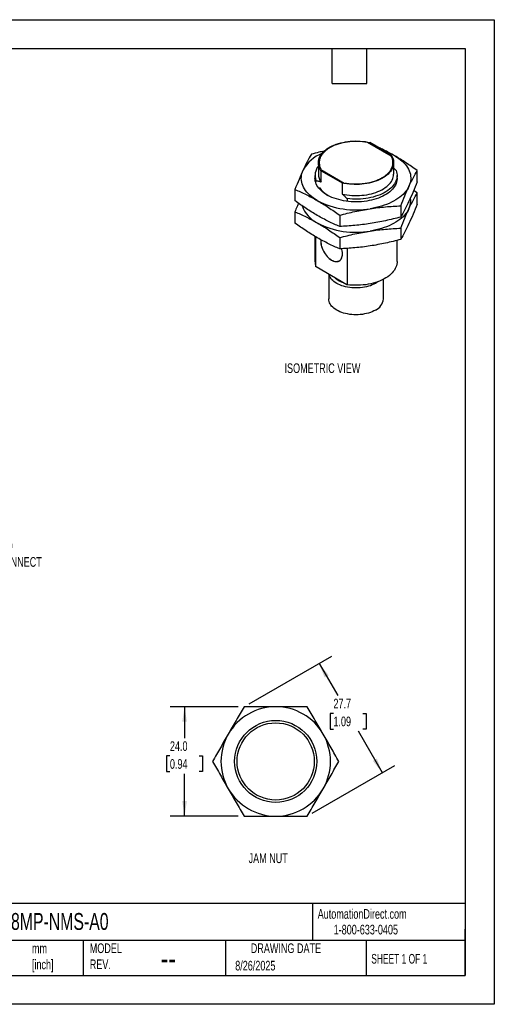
# Model space of a CAD drawing. Header units: millimetres. Extents: x 0 to 279, y 0 to 216.
# Tile 2 of 2: x 175 to 279, y 0 to 216. Entities that reach past the tile are written whole.
import ezdxf

# ---------------------------------------------------------------- set-up
doc = ezdxf.new("R2010")
doc.units = ezdxf.units.MM
doc.layers.add('DIMENSIONS', color=140, linetype='Continuous', lineweight=25)
doc.layers.add('TEXT', color=140, linetype='Continuous', lineweight=25)
doc.styles.add('SLDTEXTSTYLE0', font='TXT', dxfattribs={"width": 0.65})
doc.styles.add('SLDTEXTSTYLE1', font='TXT', dxfattribs={"width": 0.7})
doc.dimstyles.new('SLDDIMSTYLE1', dxfattribs={"dimtxt": 2.158008, "dimasz": 3.302, "dimexe": 0, "dimexo": 0.0625, "dimgap": 0.539502, "dimtad": 0, "dimtih": 1, "dimtoh": 1, "dimdec": 1, "dimrnd": 1e-09, "dimzin": 4, "dimdsep": 46, "dimtxsty": 'SLDTEXTSTYLE1', "dimsah": 1, "dimcen": 0.09, "dimadec": 0, "dimazin": 1, "dimtfac": 1, "dimtdec": 1, "dimtofl": 0, "dimtmove": 0, "dimatfit": 3, "dimfxl": 0, "dimfrac": 2, "dimtolj": 1, "dimtzin": 12, "dimarcsym": 0})
doc.dimstyles.new('SLDDIMSTYLE5', dxfattribs={"dimtxt": 2.158008, "dimasz": 3.302, "dimexe": 0, "dimexo": 0.0625, "dimgap": 0.539502, "dimtad": 0, "dimtih": 1, "dimtoh": 1, "dimdec": 1, "dimrnd": 1e-09, "dimzin": 12, "dimdsep": 46, "dimtxsty": 'SLDTEXTSTYLE1', "dimsah": 1, "dimcen": 0.09, "dimadec": 0, "dimazin": 3, "dimtfac": 1, "dimtdec": 1, "dimtofl": 0, "dimtmove": 0, "dimatfit": 3, "dimfxl": 0, "dimfrac": 2, "dimtolj": 1, "dimtzin": 12, "dimarcsym": 0})

# ---------------------------------------------------------------- blocks, each defined once
blk = doc.blocks.new('_D_11')
at = {"layer": 'DIMENSIONS'}
for p, q in [((223.29, 65.26), (208.33, 65.26)), ((211.51, 65.26), (211.51, 58.37)), ((208.3, 54.46), (207.58, 54.46)), ((207.58, 54.46), (207.58, 51.03)), ((214.71, 54.46), (215.44, 54.46)), ((215.44, 54.46), (215.44, 51.03)), ((207.58, 51.03), (208.3, 51.03)), ((211.51, 41.26), (211.51, 50.55)), ((215.44, 51.03), (214.71, 51.03)), ((223.29, 41.26), (208.33, 41.26))]:
    blk.add_line(p, q, dxfattribs=at)
for points in [[(211.51, 65.26), (211, 61.96), (212.02, 61.96)], [(211.51, 41.26), (212.02, 44.56), (211, 44.56)]]:
    blk.add_solid(points, dxfattribs=at)
at = {"layer": 'DIMENSIONS', "char_height": 2.117, "attachment_point": 1, "style": 'SLDTEXTSTYLE1'}
for s, insert in [('24.0', (208.3, 57.67)), ('0.94', (208.3, 53.76))]:
    blk.add_mtext(s, dxfattribs=dict(at, insert=insert))
blk = doc.blocks.new('_D_12')
at = {"layer": 'DIMENSIONS'}
for p, q in [((225.66, 65.9), (243.76, 76.35)), ((241.01, 74.76), (245.09, 67.71)), ((244.14, 63.79), (243.42, 63.79)), ((243.42, 63.79), (243.42, 60.36)), ((250.55, 63.79), (251.28, 63.79)), ((251.28, 63.79), (251.28, 60.36)), ((243.42, 60.36), (244.14, 60.36)), ((254.87, 50.76), (249.61, 59.88)), ((251.28, 60.36), (250.55, 60.36)), ((239.51, 41.9), (257.62, 52.35))]:
    blk.add_line(p, q, dxfattribs=at)
for points in [[(241.01, 74.76), (242.22, 71.65), (243.1, 72.16)], [(254.87, 50.76), (253.66, 53.88), (252.78, 53.37)]]:
    blk.add_solid(points, dxfattribs=at)
at = {"layer": 'DIMENSIONS', "char_height": 2.117, "attachment_point": 1, "style": 'SLDTEXTSTYLE1'}
for s, insert in [('27.7', (244.14, 67)), ('1.09', (244.14, 63.09))]:
    blk.add_mtext(s, dxfattribs=dict(at, insert=insert))

msp = doc.modelspace()

# ---------------------------------------------------------------- linework, layer by layer
at = {"color": 7, "linetype": 'Continuous'}
for p, q in [((0, 215.9), (279.4, 215.9)), ((279.4, 215.9), (279.4, 0)), ((279.4, 0), (0, 0))]:
    msp.add_line(p, q, dxfattribs=at)
for p, q in [((256.79, 185.97), (251.58, 188.98)), ((256.76, 186.3), (252.14, 188.97)), ((240.85, 184.54), (240.85, 182.09)), ((257.35, 182.09), (257.35, 184.54)), ((240.1, 181.74), (240.1, 181.15)), ((241.36, 183.05), (246.51, 180.08)), ((241.43, 182.79), (246.05, 180.12)), ((241.43, 180.34), (241.43, 182.79)), ((257.89, 182.85), (257.35, 183.33)), ((258.1, 181.15), (258.1, 181.74)), ((262.48, 180.36), (262.48, 182.81)), ((240.3, 180.04), (240.3, 180.63)), ((246.05, 180.12), (246.05, 177.67)), ((235.71, 178.67), (235.71, 176.22)), ((262.48, 177.91), (261.72, 178.46)), ((262.48, 175.46), (262.48, 177.91)), ((247.18, 176.67), (247.18, 176.07)), ((258.89, 175.09), (258.89, 172.63)), ((235.71, 173.77), (235.71, 171.32)), ((245.51, 173.01), (245.51, 170.56)), ((258.89, 170.19), (258.89, 167.73)), ((240.1, 168.39), (240.1, 162.85)), ((240.3, 161.74), (240.3, 168.27)), ((245.51, 168.12), (245.51, 165.66)), ((258.1, 162.85), (258.1, 167.53)), ((247.18, 165.75), (247.18, 157.78)), ((245.42, 163.03), (245.6, 163.14)), ((247.11, 157.79), (240.37, 161.68)), ((243.1, 160.11), (243.1, 154.66)), ((253.34, 158.09), (253.22, 158.23)), ((255.1, 154.66), (255.1, 158.98))]:
    msp.add_line(p, q)
at = {"flags": 128}
for points in [[(241.43, 182.79), (241.24, 183.08), (241.09, 183.39), (240.98, 183.7), (240.9, 184.01), (240.85, 184.33), (240.85, 184.64), (240.88, 184.96), (240.94, 185.27), (241.05, 185.59), (241.18, 185.89), (241.36, 186.19), (241.56, 186.49), (241.8, 186.77), (242.07, 187.04), (242.38, 187.31), (242.71, 187.56), (243.07, 187.8), (243.46, 188.02), (243.87, 188.23), (244.31, 188.42), (244.76, 188.6), (245.24, 188.76), (245.73, 188.89), (246.24, 189.01), (246.76, 189.11), (247.29, 189.19), (247.83, 189.25), (248.38, 189.29), (248.92, 189.31), (249.47, 189.3), (250.02, 189.28), (250.56, 189.23), (251.1, 189.16), (251.62, 189.08), (252.14, 188.97)], [(256.76, 186.3), (256.95, 186), (257.1, 185.7), (257.21, 185.39), (257.29, 185.08), (257.34, 184.76), (257.34, 184.45), (257.31, 184.13), (257.25, 183.81), (257.15, 183.5), (257.01, 183.2), (256.84, 182.9), (256.63, 182.6), (256.39, 182.32), (256.12, 182.04), (255.81, 181.78), (255.48, 181.53), (255.12, 181.29), (254.73, 181.07), (254.32, 180.86), (253.88, 180.67), (253.43, 180.49), (252.95, 180.33), (252.46, 180.2), (251.95, 180.08), (251.43, 179.98), (250.9, 179.9), (250.36, 179.84), (249.82, 179.8), (249.27, 179.78), (248.72, 179.79), (248.17, 179.81), (247.63, 179.86), (247.09, 179.92), (246.57, 180.01), (246.05, 180.12)], [(257.58, 186.05), (258.04, 185.77), (258.46, 185.48), (258.86, 185.17), (259.23, 184.86), (259.57, 184.53), (259.88, 184.19), (260.15, 183.84), (260.39, 183.49), (260.6, 183.12), (260.77, 182.76), (260.9, 182.38), (261, 182), (261.07, 181.62), (261.09, 181.24), (261.09, 180.86), (261.04, 180.48), (260.96, 180.1), (260.84, 179.73), (260.69, 179.35)], [(240.61, 176.25), (240.16, 176.53), (239.73, 176.82), (239.33, 177.12), (238.96, 177.44), (238.62, 177.77), (238.32, 178.11), (238.04, 178.45), (237.8, 178.81), (237.59, 179.17), (237.42, 179.54), (237.29, 179.91), (237.19, 180.29), (237.12, 180.67), (237.1, 181.05), (237.11, 181.43), (237.15, 181.81), (237.23, 182.19), (237.35, 182.57), (237.5, 182.94)], [(246.05, 177.67), (246.57, 177.56), (247.09, 177.47), (247.63, 177.41), (248.17, 177.36), (248.72, 177.34), (249.27, 177.33), (249.82, 177.35), (250.36, 177.39), (250.9, 177.45), (251.43, 177.53), (251.95, 177.63), (252.46, 177.75), (252.95, 177.88), (253.43, 178.04), (253.88, 178.22), (254.32, 178.41), (254.73, 178.62), (255.12, 178.84), (255.48, 179.08), (255.81, 179.33), (256.12, 179.59), (256.39, 179.87), (256.63, 180.15), (256.84, 180.45), (257.01, 180.75), (257.15, 181.05), (257.25, 181.37), (257.31, 181.68), (257.34, 182), (257.35, 182.09)], [(257.89, 182.85), (257.99, 182.52), (258.06, 182.19), (258.09, 181.85), (258.09, 181.52), (258.04, 181.18), (257.96, 180.85), (257.84, 180.52), (257.69, 180.2), (257.5, 179.88), (257.27, 179.57), (257.02, 179.27), (256.72, 178.98), (256.4, 178.71), (256.05, 178.44), (255.66, 178.19), (255.25, 177.95), (254.81, 177.73), (254.35, 177.52), (253.87, 177.34), (253.37, 177.17), (252.85, 177.02), (252.32, 176.89), (251.77, 176.78), (251.21, 176.69), (250.64, 176.62), (250.06, 176.58), (249.48, 176.55), (248.9, 176.55), (248.32, 176.56), (247.75, 176.6), (247.18, 176.67)], [(258.1, 181.15), (258.09, 180.94), (258.05, 180.61), (257.97, 180.29), (257.86, 179.96), (257.71, 179.64), (257.53, 179.33), (257.31, 179.03), (257.06, 178.73), (256.78, 178.44), (256.47, 178.17), (256.13, 177.9), (255.76, 177.65), (255.36, 177.42), (254.94, 177.19), (254.49, 176.99), (254.02, 176.8), (253.53, 176.63), (253.03, 176.47), (252.51, 176.34), (251.97, 176.22), (251.43, 176.13), (250.87, 176.05), (250.31, 176), (249.74, 175.97), (249.17, 175.95), (248.6, 175.96), (248.03, 175.99), (247.46, 176.04), (246.9, 176.11), (246.36, 176.2), (245.82, 176.31), (245.29, 176.44), (244.78, 176.59), (244.29, 176.75), (243.82, 176.94), (243.37, 177.14), (242.94, 177.36), (242.53, 177.59), (242.16, 177.84), (241.81, 178.1), (241.49, 178.37), (241.2, 178.66), (240.94, 178.95), (240.71, 179.25), (240.52, 179.57), (240.37, 179.88), (240.25, 180.2), (240.16, 180.53), (240.11, 180.86), (240.1, 181.15)], [(260.69, 179.35), (260.5, 178.99), (260.27, 178.63), (260.02, 178.28), (259.73, 177.93), (259.4, 177.6), (259.05, 177.28), (258.67, 176.97), (258.25, 176.67), (257.81, 176.39), (257.34, 176.12), (256.85, 175.86), (256.34, 175.62), (255.8, 175.4), (255.24, 175.2), (254.66, 175.01), (254.07, 174.84), (253.46, 174.69), (252.84, 174.57), (252.2, 174.46)], [(260.69, 174.46), (260.5, 174.09), (260.27, 173.73), (260.02, 173.38), (259.73, 173.04), (259.4, 172.7), (259.05, 172.38), (258.67, 172.07), (258.25, 171.77), (257.81, 171.49), (257.34, 171.22), (256.85, 170.96), (256.34, 170.72), (255.8, 170.5), (255.24, 170.3), (254.66, 170.11), (254.07, 169.94), (253.46, 169.79), (252.84, 169.67), (252.2, 169.56)], [(241.37, 167.66), (241.37, 167.62), (241.35, 167.34), (241.36, 167.04), (241.4, 166.73), (241.47, 166.42), (241.55, 166.09), (241.67, 165.77), (241.8, 165.45), (241.96, 165.13), (242.14, 164.82), (242.33, 164.53), (242.54, 164.25), (242.76, 163.99), (243, 163.75), (243.24, 163.53), (243.49, 163.34), (243.74, 163.18), (243.99, 163.05), (244.24, 162.96), (244.48, 162.89), (244.71, 162.86), (244.94, 162.86), (245.15, 162.9), (245.34, 162.97), (245.52, 163.07), (245.68, 163.21), (245.81, 163.38), (245.93, 163.57), (246.01, 163.79), (246.08, 164.03), (246.11, 164.3), (246.13, 164.58), (246.11, 164.88), (246.07, 165.19), (246, 165.51), (245.95, 165.68)], [(241.39, 167.65), (241.38, 167.61), (241.37, 167.33), (241.38, 167.03), (241.42, 166.73), (241.48, 166.41), (241.57, 166.09), (241.68, 165.77), (241.81, 165.45), (241.97, 165.14), (242.15, 164.83), (242.34, 164.54), (242.55, 164.26), (242.77, 164), (243, 163.76), (243.24, 163.55), (243.49, 163.36), (243.74, 163.2), (243.99, 163.07), (244.24, 162.97), (244.48, 162.91), (244.71, 162.88), (244.93, 162.88), (245.14, 162.92), (245.33, 162.99), (245.51, 163.09), (245.67, 163.23), (245.8, 163.39), (245.91, 163.58), (246, 163.8), (246.06, 164.05), (246.1, 164.31), (246.11, 164.59), (246.1, 164.89), (246.06, 165.19), (245.99, 165.51), (245.94, 165.68)], [(258.1, 162.85), (258.09, 162.63), (258.04, 162.29), (257.96, 161.96), (257.84, 161.63), (257.69, 161.31), (257.5, 160.99), (257.27, 160.68), (257.02, 160.38), (256.72, 160.09), (256.4, 159.82), (256.05, 159.55), (255.66, 159.3), (255.25, 159.06), (254.81, 158.84), (254.35, 158.64), (253.87, 158.45), (253.37, 158.28), (252.85, 158.13), (252.32, 158), (251.77, 157.89), (251.21, 157.8), (250.64, 157.73), (250.06, 157.69), (249.48, 157.66), (248.9, 157.66), (248.32, 157.68), (247.75, 157.71), (247.18, 157.78)], [(253.34, 158.09), (252.99, 157.9), (252.62, 157.73), (252.23, 157.58), (251.82, 157.45), (251.39, 157.33), (250.95, 157.24), (250.5, 157.17), (250.03, 157.11), (249.57, 157.08), (249.1, 157.07), (248.63, 157.08), (248.16, 157.11), (247.7, 157.17), (247.24, 157.24), (246.8, 157.33), (246.37, 157.45), (245.96, 157.58), (245.57, 157.73), (245.2, 157.9), (244.85, 158.09), (244.53, 158.29), (244.24, 158.5), (243.98, 158.72), (243.75, 158.96), (243.55, 159.21), (243.39, 159.46), (243.26, 159.73), (243.17, 159.99), (243.15, 160.08)], [(253.9, 158.46), (253.66, 158.29), (253.34, 158.09)], [(253.34, 152.21), (252.99, 152.03), (252.62, 151.86), (252.23, 151.71), (251.82, 151.58), (251.39, 151.46), (250.95, 151.37), (250.5, 151.29), (250.03, 151.24), (249.57, 151.21), (249.1, 151.2), (248.63, 151.21), (248.16, 151.24), (247.7, 151.29), (247.24, 151.37), (246.8, 151.46), (246.37, 151.58), (245.96, 151.71), (245.57, 151.86), (245.2, 152.03), (244.85, 152.21), (244.53, 152.41), (244.24, 152.63), (243.98, 152.85), (243.75, 153.09), (243.55, 153.34), (243.39, 153.59), (243.26, 153.85), (243.17, 154.12), (243.11, 154.39), (243.1, 154.66)]]:
    msp.add_lwpolyline(points, dxfattribs=at)
for radius in [9, 8.46]:
    msp.add_circle((231.49, 53.26), radius)
for centre, radius, start, end in [((244.64, 179), 8.15, 111.6431, 151.0561), ((251.06, 174.64), 13.14, 60.2461, 69.6814), ((243.37, 181.75), 3.26, 140.6483, 200.0047), ((243.94, 182.14), 3.09, 180.9044, 215.7669), ((245.56, 181.94), 5.28, 211.9209, 240.1033), ((243.6, 177.39), 6.74, 199.8099, 243.6534), ((249.06, 192.5), 18.32, 242.5358, 279.8781), ((256.92, 176.25), 4.17, 334.4881, 8.3293), ((249.06, 187.6), 18.32, 242.5358, 279.8781), ((243.21, 162.86), 3.11, 180.1461, 201.0273), ((247.88, 162.98), 4.97, 228.9655, 251.0399), ((252.09, 154.97), 3.03, 294.46, 354.2199), ((231.49, 53.26), 12, 90, 150), ((231.49, 53.26), 12, 30, 90), ((231.49, 53.26), 12, 150, 210), ((231.49, 53.26), 12, 330, 30), ((231.49, 53.26), 12, 210, 270), ((231.49, 53.26), 12, 270, 330)]:
    msp.add_arc(centre, radius, start, end)
for points, knots in [([(251.53, 188.96), (250.87, 189.12), (250.15, 189.19), (248.67, 189.22), (247.94, 189.18), (246.51, 188.98), (245.83, 188.83), (244.54, 188.42), (243.95, 188.17), (243.16, 187.72), (242.92, 187.56), (242.47, 187.23), (242.27, 187.05), (241.9, 186.68), (241.74, 186.49), (241.47, 186.1), (241.35, 185.9), (241.17, 185.49), (241.11, 185.28), (241.02, 184.86), (241.01, 184.65), (241.03, 184.22), (241.06, 184.01), (241.17, 183.59), (241.26, 183.39), (241.36, 183.19)], [0, 0, 0, 0, 0.125, 0.125, 0.25, 0.25, 0.375, 0.375, 0.5, 0.5, 0.5625, 0.5625, 0.625, 0.625, 0.6875, 0.6875, 0.75, 0.75, 0.8125, 0.8125, 0.875, 0.875, 0.9375, 0.9375, 1, 1, 1, 1]), ([(257.58, 186.05), (257.17, 186.28), (256.36, 186.74), (255.19, 187.33), (254.44, 187.68), (254.1, 187.84)], [0, 0, 0, 0, 0.350814, 0.702124, 1, 1, 1, 1]), ([(239.3, 186.4), (239, 185.88), (238.7, 185.34), (238.1, 184.2), (237.81, 183.59), (237.5, 182.94)], [0, 0, 0, 0, 0.5, 0.5, 1, 1, 1, 1]), ([(242.14, 187.1), (241.75, 187.01), (240.8, 186.79), (239.85, 186.54), (239.3, 186.4)], [0, 0, 0, 0, 0.411835, 1, 1, 1, 1]), ([(246.74, 180.08), (247.09, 180.02), (247.45, 179.97), (248.17, 179.9), (248.54, 179.89), (249.27, 179.88), (249.64, 179.88), (250.37, 179.93), (250.73, 179.97), (251.44, 180.08), (251.79, 180.14), (252.47, 180.3), (252.8, 180.39), (253.44, 180.6), (253.74, 180.72), (254.32, 180.98), (254.6, 181.12), (255.11, 181.42), (255.35, 181.58), (255.79, 181.92), (255.99, 182.1), (256.34, 182.47), (256.5, 182.66), (256.76, 183.06), (256.87, 183.26), (257.13, 183.88), (257.2, 184.3), (257.14, 185.15), (257.02, 185.57), (256.79, 185.97)], [0, 0, 0, 0, 0.0625, 0.0625, 0.125, 0.125, 0.1875, 0.1875, 0.25, 0.25, 0.3125, 0.3125, 0.375, 0.375, 0.4375, 0.4375, 0.5, 0.5, 0.5625, 0.5625, 0.625, 0.625, 0.6875, 0.6875, 0.75, 0.75, 0.875, 0.875, 1, 1, 1, 1]), ([(262.48, 182.81), (261.67, 183.41), (260.85, 183.98), (259.22, 185.06), (258.4, 185.57), (257.58, 186.05)], [0, 0, 0, 0, 0.5, 0.5, 1, 1, 1, 1]), ([(237.5, 182.94), (237.2, 182.29), (236.9, 181.61), (236.31, 180.18), (236.01, 179.44), (235.71, 178.67)], [0, 0, 0, 0, 0.5, 0.5, 1, 1, 1, 1]), ([(260.69, 179.35), (260.99, 180), (261.29, 180.61), (261.88, 181.76), (262.18, 182.3), (262.48, 182.81)], [0, 0, 0, 0, 0.5, 0.5, 1, 1, 1, 1]), ([(240.3, 180.63), (240.4, 180.61), (240.59, 180.57), (240.87, 180.5), (241.15, 180.42), (241.34, 180.37), (241.43, 180.34)], [0, 0, 0, 0, 0.25698, 0.508926, 0.756393, 1, 1, 1, 1]), ([(258.89, 175.09), (259.19, 175.85), (259.49, 176.6), (260.09, 178.02), (260.39, 178.71), (260.69, 179.35)], [0, 0, 0, 0, 0.5, 0.5, 1, 1, 1, 1]), ([(262.48, 180.36), (262.18, 179.59), (261.88, 178.85), (261.29, 177.42), (260.99, 176.74), (260.69, 176.09)], [0, 0, 0, 0, 0.5, 0.5, 1, 1, 1, 1]), ([(235.71, 178.67), (236.52, 178.33), (237.34, 177.96), (238.97, 177.16), (239.79, 176.72), (240.61, 176.25)], [0, 0, 0, 0, 0.5, 0.5, 1, 1, 1, 1]), ([(246.05, 177.67), (246.14, 177.59), (246.33, 177.43), (246.61, 177.19), (246.89, 176.93), (247.08, 176.75), (247.18, 176.67)], [0, 0, 0, 0, 0.243607, 0.491074, 0.74302, 1, 1, 1, 1]), ([(260.69, 174.46), (260.99, 175.1), (261.29, 175.71), (261.88, 176.86), (262.18, 177.4), (262.48, 177.91)], [0, 0, 0, 0, 0.5, 0.5, 1, 1, 1, 1]), ([(240.61, 172.98), (239.79, 173.46), (238.97, 173.97), (237.34, 175.05), (236.52, 175.62), (235.71, 176.22)], [0, 0, 0, 0, 0.5, 0.5, 1, 1, 1, 1]), ([(236.47, 175.67), (236.37, 175.42), (236.11, 174.8), (235.86, 174.15), (235.71, 173.77)], [0, 0, 0, 0, 0.410915, 1, 1, 1, 1]), ([(240.61, 176.25), (241.43, 175.78), (242.25, 175.27), (243.88, 174.18), (244.7, 173.61), (245.51, 173.01)], [0, 0, 0, 0, 0.5, 0.5, 1, 1, 1, 1]), ([(252.2, 174.46), (253.32, 174.63), (254.44, 174.77), (256.67, 174.97), (257.78, 175.04), (258.89, 175.09)], [0, 0, 0, 0, 0.5, 0.5, 1, 1, 1, 1]), ([(260.69, 176.09), (260.39, 175.44), (260.09, 174.83), (259.49, 173.69), (259.19, 173.15), (258.89, 172.63)], [0, 0, 0, 0, 0.5, 0.5, 1, 1, 1, 1]), ([(262.48, 175.46), (262.18, 174.69), (261.88, 173.95), (261.29, 172.52), (260.99, 171.84), (260.69, 171.19)], [0, 0, 0, 0, 0.5, 0.5, 1, 1, 1, 1]), ([(235.71, 173.77), (236.52, 173.43), (237.34, 173.06), (238.97, 172.26), (239.79, 171.82), (240.61, 171.35)], [0, 0, 0, 0, 0.5, 0.5, 1, 1, 1, 1]), ([(245.51, 170.56), (244.7, 170.9), (243.88, 171.27), (242.25, 172.07), (241.43, 172.51), (240.61, 172.98)], [0, 0, 0, 0, 0.5, 0.5, 1, 1, 1, 1]), ([(245.51, 173.01), (246.62, 173.31), (247.73, 173.59), (249.96, 174.07), (251.08, 174.28), (252.2, 174.46)], [0, 0, 0, 0, 0.5, 0.5, 1, 1, 1, 1]), ([(258.89, 170.19), (259.19, 170.95), (259.49, 171.7), (260.09, 173.13), (260.39, 173.81), (260.69, 174.46)], [0, 0, 0, 0, 0.5, 0.5, 1, 1, 1, 1]), ([(240.61, 168.08), (239.79, 168.56), (238.97, 169.07), (237.34, 170.15), (236.52, 170.72), (235.71, 171.32)], [0, 0, 0, 0, 0.5, 0.5, 1, 1, 1, 1]), ([(240.61, 171.35), (241.43, 170.88), (242.25, 170.37), (243.88, 169.28), (244.7, 168.71), (245.51, 168.12)], [0, 0, 0, 0, 0.5, 0.5, 1, 1, 1, 1]), ([(252.2, 171.19), (251.08, 171.02), (249.96, 170.88), (247.73, 170.68), (246.62, 170.61), (245.51, 170.56)], [0, 0, 0, 0, 0.5, 0.5, 1, 1, 1, 1]), ([(258.89, 172.63), (257.78, 172.33), (256.67, 172.06), (254.44, 171.57), (253.32, 171.36), (252.2, 171.19)], [0, 0, 0, 0, 0.5, 0.5, 1, 1, 1, 1]), ([(260.69, 171.19), (260.39, 170.54), (260.09, 169.93), (259.49, 168.79), (259.19, 168.25), (258.89, 167.73)], [0, 0, 0, 0, 0.5, 0.5, 1, 1, 1, 1]), ([(245.51, 168.12), (246.62, 168.41), (247.73, 168.69), (249.96, 169.17), (251.08, 169.38), (252.2, 169.56)], [0, 0, 0, 0, 0.5, 0.5, 1, 1, 1, 1]), ([(252.2, 169.56), (253.32, 169.73), (254.44, 169.87), (256.67, 170.07), (257.78, 170.14), (258.89, 170.19)], [0, 0, 0, 0, 0.5, 0.5, 1, 1, 1, 1]), ([(245.51, 165.66), (244.7, 166.01), (243.88, 166.37), (242.25, 167.18), (241.43, 167.61), (240.61, 168.08)], [0, 0, 0, 0, 0.5, 0.5, 1, 1, 1, 1]), ([(252.2, 166.29), (251.08, 166.12), (249.96, 165.98), (247.73, 165.78), (246.62, 165.71), (245.51, 165.66)], [0, 0, 0, 0, 0.5, 0.5, 1, 1, 1, 1]), ([(258.89, 167.73), (257.78, 167.43), (256.67, 167.16), (254.44, 166.67), (253.32, 166.46), (252.2, 166.29)], [0, 0, 0, 0, 0.5, 0.5, 1, 1, 1, 1]), ([(224.56, 65.26), (223.98, 64.27), (223.41, 63.27), (222.25, 61.27), (221.67, 60.27), (221.09, 59.26)], [0, 0, 0, 0, 0.5, 0.5, 1, 1, 1, 1]), ([(231.49, 65.26), (230.33, 65.26), (229.17, 65.26), (226.86, 65.26), (225.71, 65.26), (224.56, 65.26)], [0, 0, 0, 0, 0.5, 0.5, 1, 1, 1, 1]), ([(238.41, 65.26), (237.26, 65.26), (236.11, 65.26), (233.8, 65.26), (232.65, 65.26), (231.49, 65.26)], [0, 0, 0, 0, 0.5, 0.5, 1, 1, 1, 1]), ([(241.88, 59.26), (241.3, 60.27), (240.72, 61.27), (239.56, 63.27), (238.99, 64.27), (238.41, 65.26)], [0, 0, 0, 0, 0.5, 0.5, 1, 1, 1, 1]), ([(221.09, 59.26), (220.51, 58.26), (219.93, 57.25), (218.78, 55.25), (218.2, 54.26), (217.63, 53.26)], [0, 0, 0, 0, 0.5, 0.5, 1, 1, 1, 1]), ([(245.34, 53.26), (244.77, 54.26), (244.19, 55.25), (243.04, 57.25), (242.46, 58.26), (241.88, 59.26)], [0, 0, 0, 0, 0.5, 0.5, 1, 1, 1, 1]), ([(217.63, 53.26), (218.2, 52.27), (218.78, 51.27), (219.93, 49.27), (220.51, 48.27), (221.09, 47.26)], [0, 0, 0, 0, 0.5, 0.5, 1, 1, 1, 1]), ([(241.88, 47.26), (242.46, 48.27), (243.04, 49.27), (244.19, 51.27), (244.77, 52.27), (245.34, 53.26)], [0, 0, 0, 0, 0.5, 0.5, 1, 1, 1, 1]), ([(221.09, 47.26), (221.67, 46.26), (222.25, 45.25), (223.41, 43.25), (223.98, 42.26), (224.56, 41.26)], [0, 0, 0, 0, 0.5, 0.5, 1, 1, 1, 1]), ([(238.41, 41.26), (238.99, 42.26), (239.56, 43.25), (240.72, 45.25), (241.3, 46.26), (241.88, 47.26)], [0, 0, 0, 0, 0.5, 0.5, 1, 1, 1, 1]), ([(224.56, 41.26), (225.71, 41.26), (226.86, 41.26), (229.17, 41.26), (230.33, 41.26), (231.49, 41.26)], [0, 0, 0, 0, 0.5, 0.5, 1, 1, 1, 1]), ([(231.49, 41.26), (232.65, 41.26), (233.8, 41.26), (236.11, 41.26), (237.26, 41.26), (238.41, 41.26)], [0, 0, 0, 0, 0.5, 0.5, 1, 1, 1, 1])]:
    msp.add_open_spline(points, degree=3, knots=knots)
for points in [[(240.37, 161.68), (240.35, 161.7), (240.32, 161.72), (240.3, 161.74)], [(247.18, 157.78), (247.15, 157.78), (247.13, 157.79), (247.11, 157.79)]]:
    msp.add_open_spline(points, degree=3)
at = {"layer": 'TEXT'}
for p, q in [((6.35, 209.55), (273.05, 209.55)), ((243.84, 201.93), (243.84, 209.55)), ((251.46, 201.93), (251.46, 209.55)), ((273.05, 209.55), (273.05, 6.35)), ((243.84, 201.93), (251.46, 201.93)), ((273.05, 22.13), (6.35, 22.13)), ((239.58, 22.13), (239.58, 13.97)), ((273.05, 6.35), (273.05, 16.51)), ((273.05, 13.97), (6.35, 13.97)), ((189.3, 13.97), (189.3, 6.35)), ((220.47, 13.97), (220.47, 6.35)), ((251.35, 13.97), (251.35, 6.35)), ((6.35, 6.35), (273.05, 6.35))]:
    msp.add_line(p, q, dxfattribs=at)

# ---------------------------------------------------------------- texts
at = {"color": 179, "linetype": 'Continuous', "lineweight": 18, "char_height": 2.1167, "attachment_point": 1, "style": 'SLDTEXTSTYLE1'}
for s, insert in [('AutomationDirect.com', (240.69, 20.88)), ('1-800-633-0405', (244.19, 17.44))]:
    msp.add_mtext(s, dxfattribs=dict(at, insert=insert))
at = {"layer": 'DIMENSIONS', "attachment_point": 1, "style": 'SLDTEXTSTYLE1'}
for s, insert, char_height in [('ISOMETRIC VIEW', (233.42, 140.55), 2.1167), ('4-PIN M12X1.0^JQUICK DISCONNECT', (160.28, 101.59), 2.1167), ('JAM NUT', (225.55, 33.09), 2.117)]:
    msp.add_mtext(s, dxfattribs=dict(at, insert=insert, char_height=char_height))
at = {"layer": 'TEXT'}
for s, insert, char_height, attachment_point, style in [('ISRR-M18MP-NMS-A0', (159.21, 20.02), 3.7042, 1, 'SLDTEXTSTYLE1'), ('MODEL ^JREV.', (190.73, 13.36), 2.1167, 1, 'SLDTEXTSTYLE1'), ('DRAWING DATE', (233.73, 13.36), 2.1167, 2, 'SLDTEXTSTYLE1'), ('mm^J[inch]', (178.06, 13.33), 2.117, 1, 'SLDTEXTSTYLE1'), ('SHEET 1 OF 1', (252.44, 11.05), 2.1167, 1, 'SLDTEXTSTYLE0'), ('--', (206.3, 12.73), 5.292, 1, 'SLDTEXTSTYLE1'), ('8/26/2025', (222.61, 9.54), 2.117, 1, 'SLDTEXTSTYLE1')]:
    msp.add_mtext(s, dxfattribs=dict(at, insert=insert, char_height=char_height, attachment_point=attachment_point, style=style))

# ---------------------------------------------------------------- dimensions: what is measured, and where the dimension line sits
at = {"layer": 'DIMENSIONS'}
for base, p2, angle, dimstyle, picture, middle in [((254.87, 50.76), (238.41, 41.26), 300, 'SLDDIMSTYLE5', '_D_12', (247.35, 63.79)), ((211.51, 41.26), (224.56, 41.26), 90, 'SLDDIMSTYLE1', '_D_11', (211.51, 54.46))]:
    dim = msp.add_linear_dim(base=base, p1=(224.56, 65.26), p2=p2, angle=angle, dimstyle=dimstyle, dxfattribs=at)
    dim.commit()
    dim.dimension.update_dxf_attribs({"geometry": picture, "text_midpoint": middle, "dimtype": 160})

doc.saveas('drawing.dxf')
